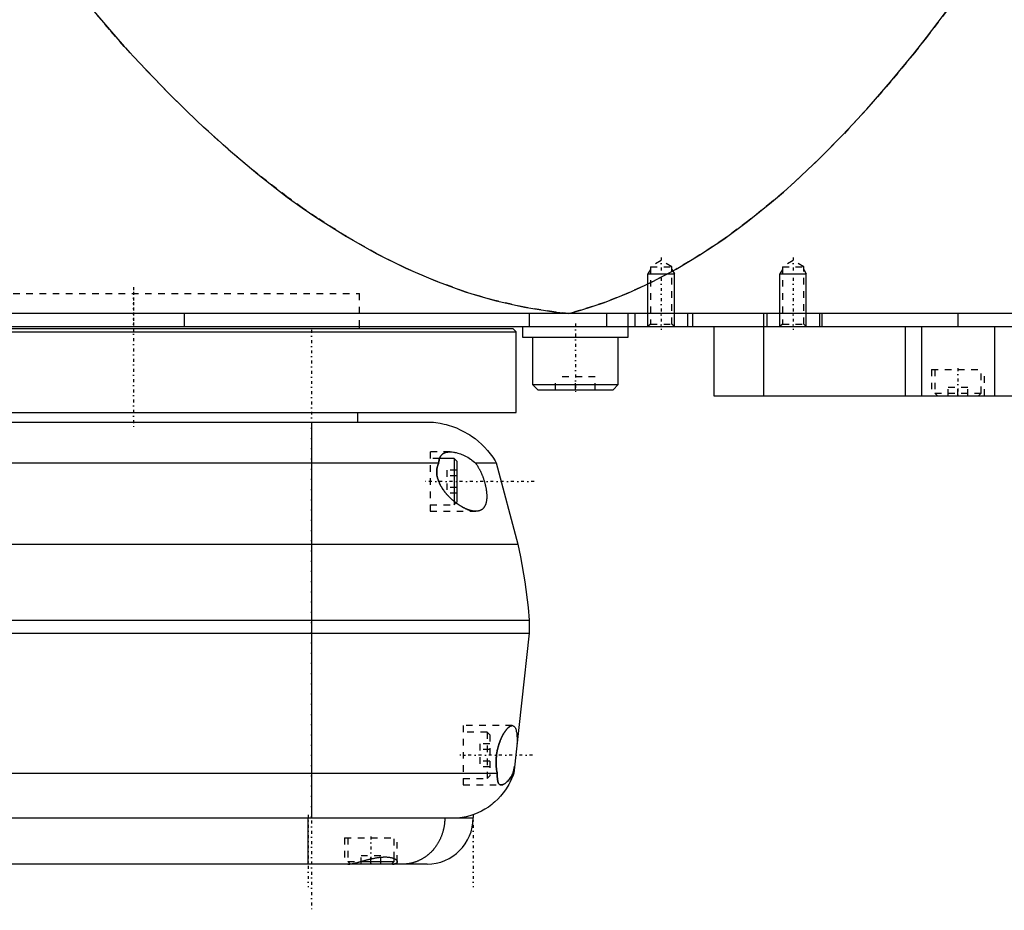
# Model space of a CAD drawing. Extents: x -168 to 602, y -1 to 976.
# Tile 6 of 9: x 283 to 432, y 302 to 438. Entities that reach past the tile are written whole.
import ezdxf

# ---------------------------------------------------------------- set-up
doc = ezdxf.new("R2010")
doc.units = 0
doc.linetypes.add('CENTER', pattern=[1.5, 0.45, -0.5, 0.05, -0.5])
doc.linetypes.add('DASHED', pattern=[2, 1, -1])
for name, color, linetype in [('AM_0', 7, 'CONTINUOUS'), ('AM_10', 7, 'CONTINUOUS'), ('AM_3', 7, 'DASHED'), ('AM_7', 7, 'CENTER')]:
    doc.layers.add(name, color=color, linetype=linetype)

msp = doc.modelspace()

# ---------------------------------------------------------------- linework, layer by layer
at = {"layer": 'AM_0', "color": 7, "linetype": 'CONTINUOUS'}
for p, q in [((602, 393), (200.5, 393)), ((307.66, 393), (307.66, 391)), ((360.01, 393), (360.01, 391)), ((371.73, 393), (371.73, 391)), ((375, 389.4), (375, 393)), ((376, 393), (376, 391)), ((384, 393), (384, 391)), ((384.75, 393), (384.75, 391)), ((395.5, 393), (395.5, 391)), ((396, 393), (396, 391)), ((404, 393), (404, 391)), ((404.35, 393), (404.35, 391)), ((425, 393), (425, 391)), ((242, 390.2), (358, 390.2)), ((242.5, 390.7), (357.5, 390.7)), ((244, 391), (598, 391)), ((334.25, 390.7), (334.25, 391)), ((358, 390.2), (357.5, 390.7)), ((358, 378), (358, 390.2)), ((359, 391), (359, 389.4)), ((388, 391), (388, 380.5)), ((395.51, 391), (395.51, 380.5)), ((417, 391), (417, 380.5)), ((419.48, 391), (419.48, 380.5)), ((430.52, 391), (430.52, 380.5)), ((359, 389.4), (375, 389.4)), ((360.5, 389.4), (360.5, 382.2)), ((373.5, 382.2), (373.5, 389.4)), ((360.5, 382.2), (361.3, 381.4)), ((360.5, 382.2), (373.5, 382.2)), ((372.7, 381.4), (373.5, 382.2)), ((361.3, 381.4), (372.7, 381.4)), ((388, 380.5), (584.3, 380.5)), ((243.28, 378), (358, 378)), ((334, 376.5), (334, 378)), ((-55.5, 376.5), (345.5, 376.5)), ((327, 376.5), (327, 316.5)), ((-56.29, 370.35), (346.29, 370.35)), ((348.6, 371), (346.39, 371)), ((349, 370.6), (348.6, 371)), ((348.6, 371), (348.6, 364.52)), ((349, 370.6), (349, 364.4)), ((351.81, 370.35), (355, 370.35)), ((355, 370.35), (358.25, 358)), ((348.89, 364.29), (349, 364.4)), ((-68.25, 358), (358.25, 358)), ((-70, 346.5), (360, 346.5)), ((360, 346.5), (360, 344.5)), ((-70, 344.5), (360, 344.5)), ((360, 344.5), (357.65, 323.3)), ((-65.14, 323.3), (355.14, 323.3)), ((357.54, 323.3), (357.65, 323.3)), ((-59.5, 316.5), (351.5, 316.5)), ((326.5, 309.5), (326.5, 316.5)), ((344.5, 309.5), (238.5, 309.5)), ((332.87, 309.53), (332.9, 309.5)), ((334.48, 309.9), (339.5, 309.9)), ((339.1, 309.5), (339.5, 309.9)), ((339.5, 309.9), (339.5, 310.35))]:
    msp.add_line(p, q, dxfattribs=at)
for points in [[(285.14, 449.85, 0), (287.39, 446.93, 0), (291.88, 441.33, 0), (296.37, 436.03, 0), (298.61, 433.49, 0), (300.86, 431.03, 0), (305.35, 426.34, 0), (309.84, 421.96, 0), (314.33, 417.88, 0), (318.83, 414.11, 0), (323.32, 410.65, 0), (325.56, 409.03, 0), (327.81, 407.49, 0), (332.3, 404.64, 0), (336.8, 402.09, 0), (341.29, 399.85, 0), (345.78, 397.92, 0), (350.27, 396.29, 0), (352.52, 395.59, 0), (354.77, 394.97, 0), (359.26, 393.95, 0), (363.75, 393.24, 0), (366, 393, 0)], [(366, 393, 0), (367.81, 393.5, 0), (371.42, 394.67, 0), (375.04, 396.1, 0), (376.84, 396.91, 0), (378.65, 397.77, 0), (382.26, 399.69, 0), (385.88, 401.86, 0), (389.49, 404.28, 0), (393.11, 406.94, 0), (396.72, 409.85, 0), (398.53, 411.4, 0), (400.33, 413.01, 0), (403.95, 416.42, 0), (407.56, 420.07, 0), (411.17, 423.97, 0), (414.79, 428.12, 0), (418.4, 432.52, 0), (420.21, 434.81, 0), (422.01, 437.16, 0), (425.62, 442.05, 0), (429.24, 447.19, 0), (431.04, 449.85, 0)], [(345.5, 376.5, 0), (345.82, 376.46, 0), (346.47, 376.36, 0), (347.1, 376.23, 0), (347.42, 376.15, 0), (347.73, 376.06, 0), (348.35, 375.86, 0), (348.96, 375.63, 0), (349.55, 375.36, 0), (350.13, 375.07, 0), (350.7, 374.74, 0), (350.98, 374.57, 0), (351.25, 374.39, 0), (351.78, 374.01, 0), (352.29, 373.6, 0), (352.77, 373.16, 0), (353.24, 372.7, 0), (353.68, 372.21, 0), (353.88, 371.96, 0), (354.09, 371.71, 0), (354.47, 371.18, 0), (354.83, 370.63, 0), (355, 370.35, 0)], [(346.29, 370.35, 0), (346.29, 370.37, 0), (346.29, 370.4, 0), (346.29, 370.43, 0), (346.29, 370.44, 0), (346.29, 370.46, 0), (346.29, 370.49, 0), (346.3, 370.52, 0), (346.3, 370.55, 0), (346.3, 370.58, 0), (346.31, 370.61, 0), (346.31, 370.62, 0), (346.31, 370.64, 0), (346.32, 370.67, 0), (346.32, 370.7, 0), (346.32, 370.73, 0), (346.33, 370.75, 0), (346.34, 370.78, 0), (346.34, 370.8, 0), (346.34, 370.81, 0), (346.35, 370.84, 0), (346.35, 370.86, 0), (346.36, 370.88, 0), (346.36, 370.89, 0), (346.37, 370.92, 0), (346.38, 370.94, 0), (346.38, 370.96, 0), (346.38, 370.97, 0), (346.39, 370.99, 0), (346.4, 371.02, 0), (346.41, 371.04, 0), (346.42, 371.07, 0), (346.43, 371.09, 0), (346.43, 371.1, 0), (346.44, 371.12, 0), (346.45, 371.14, 0), (346.46, 371.16, 0), (346.5, 371.24, 0), (346.57, 371.37, 0), (346.66, 371.48, 0), (346.75, 371.58, 0), (346.8, 371.63, 0), (346.86, 371.67, 0), (346.97, 371.75, 0), (347.09, 371.81, 0), (347.22, 371.87, 0), (347.35, 371.91, 0), (347.49, 371.95, 0), (347.57, 371.96, 0), (347.64, 371.97, 0), (347.79, 371.99, 0), (347.95, 372, 0), (348.02, 372, 0)], [(348.02, 372, 0), (348.12, 372, 0), (348.32, 371.99, 0), (348.52, 371.96, 0), (348.63, 371.95, 0), (348.73, 371.93, 0), (348.94, 371.89, 0), (349.15, 371.83, 0), (349.37, 371.77, 0), (349.58, 371.69, 0), (349.8, 371.61, 0), (349.91, 371.56, 0), (350.02, 371.52, 0), (350.23, 371.41, 0), (350.45, 371.3, 0), (350.67, 371.18, 0), (350.88, 371.05, 0), (351.09, 370.91, 0), (351.2, 370.84, 0), (351.3, 370.76, 0), (351.51, 370.61, 0), (351.71, 370.44, 0), (351.81, 370.35, 0)], [(351.9, 363, 0), (351.87, 363, 0), (351.8, 363, 0), (351.73, 363.01, 0), (351.7, 363.01, 0), (351.67, 363.01, 0), (351.6, 363.02, 0), (351.53, 363.03, 0), (351.46, 363.04, 0), (351.4, 363.05, 0), (351.33, 363.06, 0), (351.29, 363.07, 0), (351.26, 363.08, 0), (351.19, 363.1, 0), (351.12, 363.12, 0), (351.05, 363.14, 0), (350.98, 363.16, 0), (350.9, 363.18, 0), (350.87, 363.19, 0), (350.83, 363.21, 0), (350.75, 363.23, 0), (350.68, 363.26, 0), (350.64, 363.28, 0), (350.6, 363.29, 0), (350.53, 363.32, 0), (350.45, 363.36, 0), (350.41, 363.37, 0), (350.37, 363.39, 0), (350.3, 363.43, 0), (350.22, 363.46, 0), (350.14, 363.5, 0), (350.06, 363.54, 0), (349.98, 363.58, 0), (349.94, 363.61, 0), (349.9, 363.63, 0), (349.82, 363.67, 0), (349.74, 363.72, 0), (349.66, 363.77, 0), (349.58, 363.81, 0), (349.5, 363.86, 0), (349.46, 363.89, 0), (349.42, 363.92, 0), (349.34, 363.97, 0), (349.26, 364.02, 0), (349.18, 364.08, 0), (349.1, 364.13, 0), (349.02, 364.19, 0), (348.98, 364.22, 0), (348.94, 364.25, 0), (348.87, 364.31, 0), (348.79, 364.37, 0), (348.71, 364.43, 0), (348.63, 364.49, 0), (348.56, 364.55, 0), (348.52, 364.58, 0), (348.48, 364.62, 0), (348.41, 364.68, 0), (348.33, 364.75, 0), (348.26, 364.81, 0), (348.18, 364.88, 0), (348.11, 364.95, 0), (348.08, 364.98, 0), (348.04, 365.01, 0), (347.97, 365.08, 0), (347.89, 365.16, 0), (347.86, 365.19, 0), (347.82, 365.23, 0), (347.75, 365.31, 0), (347.68, 365.38, 0), (347.64, 365.42, 0), (347.6, 365.46, 0), (347.53, 365.54, 0), (347.46, 365.62, 0), (347.39, 365.7, 0), (347.32, 365.79, 0), (347.25, 365.87, 0), (347.22, 365.92, 0), (347.18, 365.96, 0), (347.12, 366.05, 0), (347.05, 366.14, 0), (346.98, 366.23, 0), (346.92, 366.32, 0), (346.86, 366.41, 0), (346.83, 366.46, 0), (346.8, 366.5, 0), (346.74, 366.6, 0), (346.68, 366.69, 0), (346.62, 366.79, 0), (346.57, 366.89, 0), (346.51, 366.99, 0), (346.49, 367.04, 0), (346.46, 367.09, 0), (346.41, 367.19, 0), (346.37, 367.29, 0), (346.32, 367.39, 0), (346.28, 367.49, 0), (346.24, 367.59, 0), (346.22, 367.65, 0), (346.2, 367.7, 0), (346.17, 367.8, 0), (346.13, 367.91, 0), (346.11, 368.01, 0), (346.08, 368.11, 0), (346.05, 368.22, 0), (346.04, 368.27, 0), (346.03, 368.33, 0), (346.01, 368.43, 0), (346, 368.54, 0), (345.99, 368.59, 0), (345.99, 368.64, 0), (345.98, 368.75, 0), (345.97, 368.85, 0), (345.97, 368.91, 0), (345.97, 368.96, 0), (345.97, 369.06, 0), (345.98, 369.17, 0), (345.98, 369.27, 0), (345.99, 369.37, 0), (346.01, 369.47, 0), (346.02, 369.52, 0), (346.03, 369.57, 0), (346.05, 369.67, 0), (346.07, 369.77, 0), (346.1, 369.86, 0), (346.12, 369.96, 0), (346.16, 370.05, 0), (346.17, 370.09, 0), (346.19, 370.14, 0), (346.23, 370.22, 0), (346.27, 370.31, 0), (346.29, 370.35, 0)], [(351.81, 370.35, 0), (351.84, 370.32, 0), (351.89, 370.25, 0), (351.94, 370.18, 0), (351.96, 370.15, 0), (351.99, 370.11, 0), (352.03, 370.05, 0), (352.08, 369.97, 0), (352.13, 369.9, 0), (352.18, 369.83, 0), (352.22, 369.75, 0), (352.25, 369.71, 0), (352.27, 369.67, 0), (352.32, 369.59, 0), (352.36, 369.51, 0), (352.41, 369.43, 0), (352.45, 369.35, 0), (352.5, 369.26, 0), (352.52, 369.22, 0), (352.54, 369.18, 0), (352.59, 369.09, 0), (352.63, 369, 0), (352.65, 368.96, 0), (352.67, 368.91, 0), (352.71, 368.82, 0), (352.75, 368.73, 0), (352.77, 368.69, 0), (352.79, 368.64, 0), (352.83, 368.55, 0), (352.87, 368.46, 0), (352.91, 368.36, 0), (352.94, 368.27, 0), (352.98, 368.17, 0), (353, 368.12, 0), (353.01, 368.08, 0), (353.05, 367.98, 0), (353.08, 367.88, 0), (353.11, 367.79, 0), (353.14, 367.69, 0), (353.17, 367.6, 0), (353.19, 367.55, 0), (353.2, 367.5, 0), (353.23, 367.4, 0), (353.26, 367.31, 0), (353.28, 367.21, 0), (353.31, 367.12, 0), (353.33, 367.02, 0), (353.34, 366.98, 0), (353.35, 366.93, 0), (353.37, 366.84, 0), (353.39, 366.74, 0), (353.41, 366.65, 0), (353.43, 366.55, 0), (353.45, 366.46, 0), (353.46, 366.41, 0), (353.46, 366.36, 0), (353.48, 366.27, 0), (353.49, 366.17, 0), (353.51, 366.08, 0), (353.52, 365.98, 0), (353.53, 365.89, 0), (353.53, 365.84, 0), (353.54, 365.79, 0), (353.54, 365.7, 0), (353.55, 365.61, 0), (353.55, 365.56, 0), (353.56, 365.52, 0), (353.56, 365.43, 0), (353.56, 365.34, 0), (353.56, 365.29, 0), (353.56, 365.25, 0), (353.56, 365.16, 0), (353.56, 365.08, 0), (353.55, 364.99, 0), (353.55, 364.91, 0), (353.54, 364.83, 0), (353.54, 364.79, 0), (353.54, 364.75, 0), (353.53, 364.67, 0), (353.52, 364.59, 0), (353.5, 364.51, 0), (353.49, 364.44, 0), (353.47, 364.37, 0), (353.47, 364.33, 0), (353.46, 364.3, 0), (353.44, 364.23, 0), (353.42, 364.17, 0), (353.4, 364.1, 0), (353.38, 364.04, 0), (353.36, 363.98, 0), (353.34, 363.95, 0), (353.33, 363.92, 0), (353.31, 363.87, 0), (353.28, 363.81, 0), (353.25, 363.76, 0), (353.22, 363.71, 0), (353.19, 363.66, 0), (353.18, 363.63, 0), (353.16, 363.61, 0), (353.13, 363.56, 0), (353.09, 363.52, 0), (353.05, 363.48, 0), (353.02, 363.44, 0), (352.98, 363.4, 0), (352.96, 363.38, 0), (352.94, 363.36, 0), (352.9, 363.32, 0), (352.86, 363.29, 0), (352.83, 363.28, 0), (352.81, 363.26, 0), (352.77, 363.23, 0), (352.72, 363.2, 0), (352.7, 363.19, 0), (352.68, 363.18, 0), (352.63, 363.15, 0), (352.58, 363.13, 0), (352.53, 363.11, 0), (352.48, 363.09, 0), (352.43, 363.07, 0), (352.4, 363.07, 0), (352.37, 363.06, 0), (352.32, 363.05, 0), (352.27, 363.03, 0), (352.21, 363.02, 0), (352.16, 363.02, 0), (352.1, 363.01, 0), (352.07, 363.01, 0), (352.04, 363, 0), (351.99, 363, 0), (351.93, 363, 0), (351.9, 363, 0)], [(358.25, 358, 0), (358.67, 356.1, 0), (359.35, 352.28, 0), (359.83, 348.43, 0), (360, 346.5, 0)], [(355.14, 323.3, 0), (355.14, 323.34, 0), (355.12, 323.42, 0), (355.1, 323.49, 0), (355.09, 323.53, 0), (355.09, 323.57, 0), (355.07, 323.66, 0), (355.06, 323.74, 0), (355.05, 323.82, 0), (355.03, 323.91, 0), (355.02, 323.99, 0), (355.02, 324.04, 0), (355.01, 324.08, 0), (355, 324.17, 0), (355, 324.26, 0), (354.99, 324.35, 0), (354.98, 324.44, 0), (354.98, 324.53, 0), (354.98, 324.58, 0), (354.97, 324.62, 0), (354.97, 324.72, 0), (354.97, 324.81, 0), (354.97, 324.86, 0), (354.97, 324.9, 0), (354.97, 325, 0), (354.97, 325.09, 0), (354.97, 325.14, 0), (354.97, 325.18, 0), (354.98, 325.28, 0), (354.98, 325.37, 0), (354.99, 325.47, 0), (354.99, 325.56, 0), (355, 325.65, 0), (355, 325.7, 0), (355.01, 325.74, 0), (355.02, 325.84, 0), (355.03, 325.93, 0), (355.04, 326.02, 0), (355.05, 326.11, 0), (355.06, 326.21, 0), (355.07, 326.25, 0), (355.08, 326.3, 0), (355.09, 326.39, 0), (355.11, 326.49, 0), (355.13, 326.58, 0), (355.15, 326.67, 0), (355.16, 326.77, 0), (355.17, 326.81, 0), (355.18, 326.86, 0), (355.21, 326.95, 0), (355.23, 327.04, 0), (355.25, 327.14, 0), (355.27, 327.23, 0), (355.3, 327.32, 0), (355.31, 327.36, 0), (355.32, 327.41, 0), (355.35, 327.5, 0), (355.38, 327.59, 0), (355.4, 327.67, 0), (355.43, 327.76, 0), (355.46, 327.84, 0), (355.48, 327.89, 0), (355.49, 327.93, 0), (355.52, 328.01, 0), (355.55, 328.1, 0), (355.57, 328.14, 0), (355.58, 328.18, 0), (355.61, 328.26, 0), (355.65, 328.34, 0), (355.66, 328.37, 0), (355.68, 328.41, 0), (355.71, 328.49, 0), (355.74, 328.56, 0), (355.78, 328.64, 0), (355.81, 328.71, 0), (355.84, 328.78, 0), (355.86, 328.81, 0), (355.88, 328.85, 0), (355.91, 328.92, 0), (355.94, 328.98, 0), (355.98, 329.05, 0), (356.01, 329.11, 0), (356.05, 329.17, 0), (356.06, 329.2, 0), (356.08, 329.23, 0), (356.12, 329.29, 0), (356.15, 329.35, 0), (356.19, 329.41, 0), (356.23, 329.47, 0), (356.26, 329.52, 0), (356.28, 329.55, 0), (356.3, 329.58, 0), (356.34, 329.63, 0), (356.37, 329.68, 0), (356.41, 329.73, 0), (356.45, 329.78, 0), (356.48, 329.83, 0), (356.5, 329.86, 0), (356.52, 329.88, 0), (356.56, 329.92, 0), (356.6, 329.97, 0), (356.63, 330.01, 0), (356.67, 330.05, 0), (356.71, 330.09, 0), (356.73, 330.11, 0), (356.75, 330.13, 0), (356.78, 330.16, 0), (356.82, 330.2, 0), (356.84, 330.21, 0), (356.85, 330.23, 0), (356.89, 330.26, 0), (356.93, 330.29, 0), (356.94, 330.3, 0), (356.96, 330.31, 0), (357, 330.34, 0), (357.03, 330.36, 0), (357.07, 330.38, 0), (357.1, 330.4, 0), (357.13, 330.42, 0), (357.15, 330.43, 0), (357.17, 330.44, 0), (357.2, 330.45, 0), (357.23, 330.46, 0), (357.26, 330.47, 0), (357.29, 330.48, 0), (357.32, 330.49, 0), (357.34, 330.49, 0), (357.35, 330.49, 0), (357.38, 330.5, 0), (357.41, 330.5, 0), (357.42, 330.5, 0)], [(357.42, 330.5, 0), (357.47, 330.5, 0), (357.55, 330.48, 0), (357.63, 330.44, 0), (357.67, 330.42, 0), (357.71, 330.39, 0), (357.78, 330.32, 0), (357.85, 330.22, 0), (357.91, 330.11, 0), (357.96, 329.98, 0), (358, 329.84, 0), (358.02, 329.76, 0), (358.04, 329.68, 0), (358.08, 329.5, 0), (358.1, 329.31, 0), (358.12, 329.11, 0), (358.14, 328.89, 0), (358.15, 328.66, 0), (358.15, 328.54, 0), (358.15, 328.41, 0), (358.15, 328.15, 0), (358.15, 327.89, 0), (358.14, 327.75, 0)], [(357.76, 324.34, 0), (357.76, 324.3, 0), (357.75, 324.24, 0), (357.74, 324.18, 0), (357.73, 324.15, 0), (357.72, 324.12, 0), (357.71, 324.06, 0), (357.7, 324, 0), (357.69, 323.94, 0), (357.67, 323.88, 0), (357.66, 323.82, 0), (357.66, 323.79, 0), (357.65, 323.77, 0), (357.64, 323.71, 0), (357.62, 323.65, 0), (357.61, 323.6, 0), (357.6, 323.54, 0), (357.58, 323.49, 0), (357.58, 323.46, 0), (357.57, 323.43, 0), (357.56, 323.38, 0), (357.54, 323.33, 0), (357.54, 323.3, 0)], [(357.65, 323.3, 0), (357.55, 323, 0), (357.32, 322.43, 0), (357.05, 321.86, 0), (356.91, 321.59, 0), (356.75, 321.32, 0), (356.42, 320.79, 0), (356.06, 320.29, 0), (355.66, 319.81, 0), (355.23, 319.35, 0), (354.78, 318.93, 0), (354.55, 318.73, 0), (354.31, 318.53, 0), (353.8, 318.16, 0), (353.28, 317.83, 0), (352.74, 317.52, 0), (352.18, 317.26, 0), (351.6, 317.02, 0), (351.31, 316.92, 0), (351.01, 316.83, 0), (350.42, 316.67, 0), (349.81, 316.55, 0), (349.5, 316.5, 0)], [(355.75, 321.5, 0), (355.71, 321.5, 0), (355.64, 321.51, 0), (355.57, 321.54, 0), (355.54, 321.55, 0), (355.51, 321.57, 0), (355.45, 321.62, 0), (355.4, 321.67, 0), (355.36, 321.74, 0), (355.31, 321.82, 0), (355.28, 321.91, 0), (355.26, 321.96, 0), (355.25, 322.02, 0), (355.22, 322.13, 0), (355.2, 322.25, 0), (355.18, 322.39, 0), (355.17, 322.54, 0), (355.16, 322.69, 0), (355.15, 322.77, 0), (355.15, 322.85, 0), (355.15, 323.03, 0), (355.14, 323.21, 0), (355.14, 323.3, 0)], [(357.54, 323.3, 0), (357.49, 323.21, 0), (357.4, 323.03, 0), (357.3, 322.86, 0), (357.25, 322.78, 0), (357.2, 322.7, 0), (357.09, 322.54, 0), (356.99, 322.4, 0), (356.88, 322.27, 0), (356.78, 322.15, 0), (356.67, 322.03, 0), (356.62, 321.98, 0), (356.57, 321.93, 0), (356.46, 321.84, 0), (356.36, 321.75, 0), (356.26, 321.68, 0), (356.16, 321.62, 0), (356.06, 321.58, 0), (356.01, 321.56, 0), (355.97, 321.54, 0), (355.88, 321.51, 0), (355.79, 321.5, 0), (355.75, 321.5, 0)], [(347.19, 316.5, 0), (347.19, 316.45, 0), (347.19, 316.35, 0), (347.19, 316.24, 0), (347.19, 316.19, 0), (347.19, 316.14, 0), (347.18, 316.04, 0), (347.17, 315.94, 0), (347.17, 315.83, 0), (347.16, 315.73, 0), (347.15, 315.63, 0), (347.14, 315.58, 0), (347.13, 315.53, 0), (347.12, 315.43, 0), (347.1, 315.33, 0), (347.09, 315.23, 0), (347.07, 315.13, 0), (347.05, 315.03, 0), (347.04, 314.98, 0), (347.03, 314.93, 0), (347.01, 314.83, 0), (346.99, 314.73, 0), (346.97, 314.68, 0), (346.96, 314.63, 0), (346.94, 314.53, 0), (346.91, 314.43, 0), (346.9, 314.38, 0), (346.88, 314.33, 0), (346.85, 314.24, 0), (346.82, 314.14, 0), (346.79, 314.04, 0), (346.76, 313.95, 0), (346.72, 313.85, 0), (346.7, 313.81, 0), (346.68, 313.76, 0), (346.65, 313.66, 0), (346.61, 313.57, 0), (346.57, 313.48, 0), (346.53, 313.39, 0), (346.49, 313.29, 0), (346.46, 313.25, 0), (346.44, 313.2, 0), (346.4, 313.11, 0), (346.35, 313.03, 0), (346.31, 312.94, 0), (346.26, 312.85, 0), (346.21, 312.76, 0), (346.18, 312.72, 0), (346.16, 312.68, 0), (346.11, 312.59, 0), (346.05, 312.51, 0), (346, 312.42, 0), (345.95, 312.34, 0), (345.89, 312.26, 0), (345.86, 312.22, 0), (345.83, 312.18, 0), (345.78, 312.1, 0), (345.72, 312.02, 0), (345.66, 311.94, 0), (345.6, 311.87, 0), (345.53, 311.79, 0), (345.5, 311.75, 0), (345.47, 311.72, 0), (345.41, 311.64, 0), (345.34, 311.57, 0), (345.31, 311.53, 0), (345.27, 311.5, 0), (345.21, 311.43, 0), (345.14, 311.36, 0), (345.11, 311.32, 0), (345.07, 311.29, 0), (345, 311.22, 0), (344.93, 311.15, 0), (344.86, 311.09, 0), (344.79, 311.02, 0), (344.71, 310.96, 0), (344.68, 310.93, 0), (344.64, 310.9, 0), (344.57, 310.84, 0), (344.49, 310.78, 0), (344.42, 310.72, 0), (344.34, 310.67, 0), (344.26, 310.61, 0), (344.22, 310.58, 0), (344.18, 310.56, 0), (344.1, 310.5, 0), (344.02, 310.45, 0), (343.94, 310.4, 0), (343.86, 310.35, 0), (343.78, 310.3, 0), (343.74, 310.28, 0), (343.7, 310.26, 0), (343.62, 310.21, 0), (343.53, 310.17, 0), (343.45, 310.13, 0), (343.37, 310.08, 0), (343.28, 310.04, 0), (343.24, 310.03, 0), (343.19, 310.01, 0), (343.11, 309.97, 0), (343.02, 309.93, 0), (342.94, 309.9, 0), (342.85, 309.87, 0), (342.76, 309.83, 0), (342.72, 309.82, 0), (342.67, 309.8, 0), (342.59, 309.78, 0), (342.5, 309.75, 0), (342.45, 309.73, 0), (342.41, 309.72, 0), (342.32, 309.7, 0), (342.23, 309.67, 0), (342.18, 309.66, 0), (342.14, 309.65, 0), (342.05, 309.63, 0), (341.96, 309.61, 0), (341.87, 309.6, 0), (341.78, 309.58, 0), (341.69, 309.57, 0), (341.64, 309.56, 0), (341.6, 309.55, 0), (341.51, 309.54, 0), (341.41, 309.53, 0), (341.32, 309.52, 0), (341.23, 309.51, 0), (341.14, 309.51, 0), (341.09, 309.51, 0), (341.05, 309.5, 0), (340.96, 309.5, 0), (340.86, 309.5, 0), (340.82, 309.5, 0)], [(332.52, 309.5, 0), (332.54, 309.5, 0), (332.59, 309.5, 0), (332.64, 309.5, 0), (332.67, 309.51, 0), (332.7, 309.51, 0), (332.76, 309.51, 0), (332.81, 309.52, 0), (332.88, 309.53, 0), (332.94, 309.54, 0), (333, 309.55, 0), (333.03, 309.55, 0), (333.07, 309.56, 0), (333.14, 309.57, 0), (333.21, 309.58, 0), (333.28, 309.6, 0), (333.35, 309.61, 0), (333.42, 309.63, 0), (333.46, 309.64, 0), (333.5, 309.65, 0), (333.57, 309.66, 0), (333.65, 309.68, 0), (333.69, 309.69, 0), (333.73, 309.7, 0), (333.81, 309.72, 0), (333.89, 309.74, 0), (333.93, 309.75, 0), (333.98, 309.76, 0), (334.06, 309.79, 0), (334.15, 309.81, 0), (334.23, 309.83, 0), (334.32, 309.86, 0), (334.41, 309.88, 0), (334.45, 309.89, 0), (334.5, 309.9, 0), (334.58, 309.93, 0), (334.68, 309.95, 0), (334.77, 309.98, 0), (334.86, 310, 0), (334.95, 310.03, 0), (335, 310.04, 0), (335.04, 310.05, 0), (335.14, 310.08, 0), (335.23, 310.1, 0), (335.33, 310.13, 0), (335.42, 310.15, 0), (335.52, 310.18, 0), (335.56, 310.19, 0), (335.61, 310.2, 0), (335.71, 310.23, 0), (335.8, 310.25, 0), (335.9, 310.27, 0), (336, 310.3, 0), (336.09, 310.32, 0), (336.14, 310.33, 0), (336.19, 310.34, 0), (336.29, 310.36, 0), (336.38, 310.38, 0), (336.48, 310.4, 0), (336.58, 310.42, 0), (336.67, 310.44, 0), (336.72, 310.45, 0), (336.77, 310.46, 0), (336.86, 310.47, 0), (336.96, 310.49, 0), (337.01, 310.5, 0), (337.05, 310.5, 0), (337.15, 310.52, 0), (337.24, 310.53, 0), (337.29, 310.54, 0), (337.34, 310.54, 0), (337.43, 310.55, 0), (337.52, 310.56, 0), (337.61, 310.57, 0), (337.7, 310.58, 0), (337.79, 310.58, 0), (337.83, 310.58, 0), (337.88, 310.59, 0), (337.96, 310.59, 0), (338.05, 310.59, 0), (338.13, 310.59, 0), (338.21, 310.59, 0), (338.3, 310.59, 0), (338.34, 310.59, 0), (338.38, 310.59, 0), (338.45, 310.58, 0), (338.53, 310.58, 0), (338.61, 310.57, 0), (338.68, 310.56, 0), (338.75, 310.55, 0), (338.79, 310.55, 0), (338.83, 310.54, 0), (338.89, 310.53, 0), (338.96, 310.52, 0), (339.03, 310.51, 0), (339.09, 310.49, 0), (339.15, 310.48, 0), (339.18, 310.47, 0), (339.21, 310.46, 0), (339.27, 310.44, 0), (339.32, 310.42, 0), (339.37, 310.41, 0), (339.43, 310.39, 0), (339.47, 310.37, 0), (339.5, 310.35, 0), (339.52, 310.34, 0), (339.57, 310.32, 0), (339.61, 310.3, 0), (339.63, 310.29, 0), (339.65, 310.28, 0), (339.69, 310.25, 0), (339.72, 310.23, 0), (339.74, 310.22, 0), (339.76, 310.21, 0), (339.79, 310.18, 0), (339.82, 310.16, 0), (339.85, 310.13, 0), (339.87, 310.11, 0), (339.9, 310.08, 0), (339.91, 310.07, 0), (339.92, 310.06, 0), (339.93, 310.03, 0), (339.95, 310.01, 0), (339.96, 309.98, 0), (339.98, 309.96, 0), (339.99, 309.93, 0), (339.99, 309.92, 0), (339.99, 309.91, 0), (340, 309.88, 0), (340, 309.86, 0), (340, 309.85, 0)], [(340, 309.85, 0), (340, 309.83, 0), (339.99, 309.8, 0), (339.99, 309.77, 0), (339.98, 309.75, 0), (339.97, 309.74, 0), (339.95, 309.71, 0), (339.93, 309.68, 0), (339.9, 309.66, 0), (339.87, 309.63, 0), (339.83, 309.61, 0), (339.81, 309.6, 0), (339.79, 309.59, 0), (339.75, 309.57, 0), (339.7, 309.55, 0), (339.64, 309.54, 0), (339.58, 309.53, 0), (339.52, 309.52, 0), (339.49, 309.51, 0), (339.45, 309.51, 0), (339.38, 309.5, 0), (339.31, 309.5, 0), (339.27, 309.5, 0)]]:
    msp.add_polyline3d(points, dxfattribs=at)
msp.add_arc((344.5, 316.5), 7, 270, 0, dxfattribs=at)
at = {"layer": 'AM_10', "color": 7, "linetype": 'CONTINUOUS'}
for p, q in [((378.38, 399.66), (378, 399)), ((378, 391), (378, 399)), ((378, 399), (382, 399)), ((381.62, 399.66), (382, 399)), ((382, 391), (382, 399)), ((398.38, 399.66), (398, 399)), ((398, 391), (398, 399)), ((398, 399), (402, 399)), ((401.62, 399.66), (402, 399)), ((402, 391), (402, 399))]:
    msp.add_line(p, q, dxfattribs=at)
at = {"layer": 'AM_3', "color": 6, "linetype": 'DASHED'}
for p, q in [((380, 401), (378.38, 400.06)), ((378.38, 400.06), (378.38, 391.38)), ((378.38, 400.06), (381.62, 400.06)), ((381.62, 400.06), (380, 401)), ((381.62, 391.38), (381.62, 400.06)), ((400, 401), (398.38, 400.06)), ((398.38, 400.06), (398.38, 391.38)), ((398.38, 400.06), (401.62, 400.06)), ((401.62, 400.06), (400, 401)), ((401.62, 391.38), (401.62, 400.06)), ((265.75, 396), (334.25, 396)), ((334.25, 391), (334.25, 396)), ((378.38, 391.38), (378, 391)), ((378.38, 391.38), (381.62, 391.38)), ((382, 391), (381.62, 391.38)), ((398.38, 391.38), (398, 391)), ((398.38, 391.38), (401.62, 391.38)), ((402, 391), (401.62, 391.38)), ((421, 384.5), (421, 380.5)), ((421, 384.5), (429, 384.5)), ((421.5, 384.5), (421.5, 380.9)), ((428.5, 380.9), (428.5, 384.5)), ((429, 380.5), (429, 384.5)), ((364, 381.4), (364, 383.4)), ((370, 383.4), (364, 383.4)), ((367, 381.4), (367, 383.4)), ((370, 381.4), (370, 383.4)), ((421.5, 380.9), (421.9, 380.5)), ((421.5, 380.9), (428.5, 380.9)), ((423.5, 380.5), (423.5, 381.75)), ((426.5, 381.75), (423.5, 381.75)), ((425, 380.5), (425, 381.75)), ((426.5, 380.5), (426.5, 381.75)), ((428.1, 380.5), (428.5, 380.9)), ((348.02, 372), (345, 372)), ((345, 372), (345, 363)), ((348.02, 372), (348.01, 372)), ((346.39, 371), (345, 371)), ((347.5, 369.23), (347.5, 365.77)), ((349, 369.23), (347.5, 369.23)), ((349, 368.37), (347.5, 368.37)), ((349, 366.63), (347.5, 366.63)), ((349, 365.77), (347.5, 365.77)), ((348.6, 364.52), (348.6, 364)), ((348.6, 364), (348.89, 364.29)), ((345, 364), (348.6, 364)), ((345, 363), (351.9, 363)), ((357.42, 330.5), (350, 330.5)), ((350, 330.5), (350, 321.5)), ((353.6, 329.5), (350, 329.5)), ((354, 329.1), (353.6, 329.5)), ((353.6, 329.5), (353.6, 322.5)), ((354, 329.1), (354, 322.9)), ((352.5, 327.73), (352.5, 324.27)), ((354, 327.73), (352.5, 327.73)), ((354, 326.87), (352.5, 326.87)), ((354, 325.13), (352.5, 325.13)), ((354, 324.27), (352.5, 324.27)), ((350, 322.5), (353.6, 322.5)), ((353.6, 322.5), (354, 322.9)), ((350, 321.5), (355.75, 321.5)), ((332, 313.5), (332, 309.5)), ((332, 313.5), (340, 313.5)), ((332.5, 313.5), (332.5, 309.9)), ((339.5, 310.35), (339.5, 313.5)), ((340, 309.85), (340, 313.5)), ((334.5, 309.5), (334.5, 310.75)), ((337.5, 310.75), (334.5, 310.75)), ((336, 309.5), (336, 310.75)), ((337.5, 309.5), (337.5, 310.75)), ((332.5, 309.9), (332.87, 309.53)), ((332.5, 309.9), (334.48, 309.9)), ((339.1, 309.5), (332.9, 309.5))]:
    msp.add_line(p, q, dxfattribs=at)
for points in [[(366, 393, 0), (363.75, 393.24, 0), (359.26, 393.95, 0), (354.77, 394.97, 0), (352.52, 395.59, 0), (350.27, 396.29, 0), (345.78, 397.92, 0), (341.29, 399.85, 0), (336.8, 402.09, 0), (332.3, 404.64, 0), (327.81, 407.49, 0), (325.56, 409.03, 0), (323.32, 410.65, 0), (318.83, 414.11, 0), (314.33, 417.88, 0), (309.84, 421.96, 0), (305.35, 426.34, 0), (300.86, 431.03, 0), (298.61, 433.49, 0), (296.37, 436.03, 0), (291.88, 441.33, 0), (287.39, 446.93, 0), (285.14, 449.85, 0)], [(431.04, 449.85, 0), (429.24, 447.19, 0), (425.62, 442.05, 0), (422.01, 437.16, 0), (420.21, 434.81, 0), (418.4, 432.52, 0), (414.79, 428.12, 0), (411.17, 423.97, 0), (407.56, 420.07, 0), (403.95, 416.42, 0), (400.33, 413.01, 0), (398.53, 411.4, 0), (396.72, 409.85, 0), (393.11, 406.94, 0), (389.49, 404.28, 0), (385.88, 401.86, 0), (382.26, 399.69, 0), (378.65, 397.77, 0), (376.84, 396.91, 0), (375.04, 396.1, 0), (371.42, 394.67, 0), (367.81, 393.5, 0), (366, 393, 0)], [(346.91, 371.71, 0), (346.89, 371.69, 0), (346.85, 371.67, 0), (346.82, 371.64, 0), (346.8, 371.62, 0), (346.78, 371.61, 0), (346.75, 371.57, 0), (346.71, 371.54, 0), (346.68, 371.51, 0), (346.65, 371.47, 0), (346.62, 371.43, 0), (346.6, 371.41, 0), (346.59, 371.39, 0), (346.56, 371.35, 0), (346.53, 371.31, 0), (346.51, 371.27, 0), (346.49, 371.22, 0), (346.46, 371.17, 0), (346.45, 371.15, 0), (346.44, 371.13, 0), (346.42, 371.08, 0), (346.4, 371.03, 0), (346.39, 371, 0)], [(348.01, 372, 0), (347.97, 372, 0), (347.91, 372, 0), (347.84, 371.99, 0), (347.8, 371.99, 0), (347.77, 371.99, 0), (347.7, 371.98, 0), (347.64, 371.97, 0), (347.57, 371.96, 0), (347.51, 371.95, 0), (347.45, 371.94, 0), (347.42, 371.93, 0), (347.39, 371.92, 0), (347.32, 371.9, 0), (347.27, 371.88, 0), (347.21, 371.86, 0), (347.15, 371.84, 0), (347.09, 371.81, 0), (347.07, 371.8, 0), (347.04, 371.79, 0), (346.99, 371.76, 0), (346.94, 371.72, 0), (346.91, 371.71, 0)], [(346.29, 370.35, 0), (346.27, 370.31, 0), (346.23, 370.22, 0), (346.19, 370.14, 0), (346.17, 370.09, 0), (346.16, 370.05, 0), (346.12, 369.96, 0), (346.1, 369.86, 0), (346.07, 369.77, 0), (346.05, 369.67, 0), (346.03, 369.57, 0), (346.02, 369.52, 0), (346.01, 369.47, 0), (345.99, 369.37, 0), (345.98, 369.27, 0), (345.98, 369.17, 0), (345.97, 369.06, 0), (345.97, 368.96, 0), (345.97, 368.91, 0), (345.97, 368.85, 0), (345.98, 368.75, 0), (345.99, 368.64, 0), (345.99, 368.59, 0), (346, 368.54, 0), (346.01, 368.43, 0), (346.03, 368.33, 0), (346.04, 368.27, 0), (346.05, 368.22, 0), (346.08, 368.11, 0), (346.11, 368.01, 0), (346.13, 367.91, 0), (346.17, 367.8, 0), (346.2, 367.7, 0), (346.22, 367.65, 0), (346.24, 367.59, 0), (346.28, 367.49, 0), (346.32, 367.39, 0), (346.37, 367.29, 0), (346.41, 367.19, 0), (346.46, 367.09, 0), (346.49, 367.04, 0), (346.51, 366.99, 0), (346.57, 366.89, 0), (346.62, 366.79, 0), (346.68, 366.69, 0), (346.74, 366.6, 0), (346.8, 366.5, 0), (346.83, 366.46, 0), (346.86, 366.41, 0), (346.92, 366.32, 0), (346.98, 366.23, 0), (347.05, 366.14, 0), (347.12, 366.05, 0), (347.18, 365.96, 0), (347.22, 365.92, 0), (347.25, 365.87, 0), (347.32, 365.79, 0), (347.39, 365.7, 0), (347.46, 365.62, 0), (347.53, 365.54, 0), (347.6, 365.46, 0), (347.64, 365.42, 0), (347.68, 365.38, 0), (347.75, 365.31, 0), (347.82, 365.23, 0), (347.86, 365.19, 0), (347.89, 365.16, 0), (347.97, 365.08, 0), (348.04, 365.01, 0), (348.08, 364.98, 0), (348.11, 364.95, 0), (348.18, 364.88, 0), (348.26, 364.81, 0), (348.33, 364.75, 0), (348.41, 364.68, 0), (348.48, 364.62, 0), (348.52, 364.58, 0), (348.56, 364.55, 0), (348.63, 364.49, 0), (348.71, 364.43, 0), (348.79, 364.37, 0), (348.87, 364.31, 0), (348.94, 364.25, 0), (348.98, 364.22, 0), (349.02, 364.19, 0), (349.1, 364.13, 0), (349.18, 364.08, 0), (349.26, 364.02, 0), (349.34, 363.97, 0), (349.42, 363.92, 0), (349.46, 363.89, 0), (349.5, 363.86, 0), (349.58, 363.81, 0), (349.66, 363.77, 0), (349.74, 363.72, 0), (349.82, 363.67, 0), (349.9, 363.63, 0), (349.94, 363.61, 0), (349.98, 363.58, 0), (350.06, 363.54, 0), (350.14, 363.5, 0), (350.22, 363.46, 0), (350.3, 363.43, 0), (350.37, 363.39, 0), (350.41, 363.37, 0), (350.45, 363.36, 0), (350.53, 363.32, 0), (350.6, 363.29, 0), (350.64, 363.28, 0), (350.68, 363.26, 0), (350.75, 363.23, 0), (350.83, 363.21, 0), (350.87, 363.19, 0), (350.9, 363.18, 0), (350.98, 363.16, 0), (351.05, 363.14, 0), (351.12, 363.12, 0), (351.19, 363.1, 0), (351.26, 363.08, 0), (351.29, 363.07, 0), (351.33, 363.06, 0), (351.4, 363.05, 0), (351.46, 363.04, 0), (351.53, 363.03, 0), (351.6, 363.02, 0), (351.67, 363.01, 0), (351.7, 363.01, 0), (351.73, 363.01, 0), (351.8, 363, 0), (351.87, 363, 0), (351.9, 363, 0)], [(346.39, 371, 0), (346.37, 370.93, 0), (346.35, 370.84, 0), (346.34, 370.81, 0), (346.34, 370.78, 0), (346.33, 370.77, 0), (346.33, 370.76, 0), (346.32, 370.73, 0), (346.32, 370.7, 0), (346.32, 370.67, 0), (346.31, 370.65, 0), (346.31, 370.62, 0), (346.31, 370.6, 0), (346.3, 370.59, 0), (346.3, 370.56, 0), (346.3, 370.53, 0), (346.3, 370.52, 0)], [(357.42, 330.5, 0), (357.41, 330.5, 0), (357.38, 330.5, 0), (357.35, 330.49, 0), (357.34, 330.49, 0), (357.32, 330.49, 0), (357.29, 330.48, 0), (357.26, 330.47, 0), (357.23, 330.46, 0), (357.2, 330.45, 0), (357.17, 330.44, 0), (357.15, 330.43, 0), (357.13, 330.42, 0), (357.1, 330.4, 0), (357.07, 330.38, 0), (357.03, 330.36, 0), (357, 330.34, 0), (356.96, 330.31, 0), (356.94, 330.3, 0), (356.93, 330.29, 0), (356.89, 330.26, 0), (356.85, 330.23, 0), (356.84, 330.21, 0), (356.82, 330.2, 0), (356.78, 330.16, 0), (356.75, 330.13, 0), (356.73, 330.11, 0), (356.71, 330.09, 0), (356.67, 330.05, 0), (356.63, 330.01, 0), (356.6, 329.97, 0), (356.56, 329.92, 0), (356.52, 329.88, 0), (356.5, 329.86, 0), (356.48, 329.83, 0), (356.45, 329.78, 0), (356.41, 329.73, 0), (356.37, 329.68, 0), (356.34, 329.63, 0), (356.3, 329.58, 0), (356.28, 329.55, 0), (356.26, 329.52, 0), (356.23, 329.47, 0), (356.19, 329.41, 0), (356.15, 329.35, 0), (356.12, 329.29, 0), (356.08, 329.23, 0), (356.06, 329.2, 0), (356.05, 329.17, 0), (356.01, 329.11, 0), (355.98, 329.05, 0), (355.94, 328.98, 0), (355.91, 328.92, 0), (355.88, 328.85, 0), (355.86, 328.81, 0), (355.84, 328.78, 0), (355.81, 328.71, 0), (355.78, 328.64, 0), (355.74, 328.56, 0), (355.71, 328.49, 0), (355.68, 328.41, 0), (355.66, 328.37, 0), (355.65, 328.34, 0), (355.61, 328.26, 0), (355.58, 328.18, 0), (355.57, 328.14, 0), (355.55, 328.1, 0), (355.52, 328.01, 0), (355.49, 327.93, 0), (355.48, 327.89, 0), (355.46, 327.84, 0), (355.43, 327.76, 0), (355.4, 327.67, 0), (355.38, 327.59, 0), (355.35, 327.5, 0), (355.32, 327.41, 0), (355.31, 327.36, 0), (355.3, 327.32, 0), (355.27, 327.23, 0), (355.25, 327.14, 0), (355.23, 327.04, 0), (355.21, 326.95, 0), (355.18, 326.86, 0), (355.17, 326.81, 0), (355.16, 326.77, 0), (355.15, 326.67, 0), (355.13, 326.58, 0), (355.11, 326.49, 0), (355.09, 326.39, 0), (355.08, 326.3, 0), (355.07, 326.25, 0), (355.06, 326.21, 0), (355.05, 326.11, 0), (355.04, 326.02, 0), (355.03, 325.93, 0), (355.02, 325.84, 0), (355.01, 325.74, 0), (355, 325.7, 0), (355, 325.65, 0), (354.99, 325.56, 0), (354.99, 325.47, 0), (354.98, 325.37, 0), (354.98, 325.28, 0), (354.97, 325.18, 0), (354.97, 325.14, 0), (354.97, 325.09, 0), (354.97, 325, 0), (354.97, 324.9, 0), (354.97, 324.86, 0), (354.97, 324.81, 0), (354.97, 324.72, 0), (354.97, 324.62, 0), (354.98, 324.58, 0), (354.98, 324.53, 0), (354.98, 324.44, 0), (354.99, 324.35, 0), (355, 324.26, 0), (355, 324.17, 0), (355.01, 324.08, 0), (355.02, 324.04, 0), (355.02, 323.99, 0), (355.03, 323.91, 0), (355.05, 323.82, 0), (355.06, 323.74, 0), (355.07, 323.66, 0), (355.09, 323.57, 0), (355.09, 323.53, 0), (355.1, 323.49, 0), (355.12, 323.42, 0), (355.14, 323.34, 0), (355.14, 323.3, 0)], [(357.54, 323.3, 0), (357.54, 323.33, 0), (357.56, 323.38, 0), (357.57, 323.43, 0), (357.58, 323.46, 0), (357.58, 323.49, 0), (357.6, 323.54, 0), (357.61, 323.6, 0), (357.62, 323.65, 0), (357.64, 323.71, 0), (357.65, 323.77, 0), (357.66, 323.79, 0), (357.66, 323.82, 0), (357.67, 323.88, 0), (357.69, 323.94, 0), (357.7, 324, 0), (357.71, 324.06, 0), (357.72, 324.12, 0), (357.73, 324.15, 0), (357.74, 324.18, 0), (357.75, 324.24, 0), (357.76, 324.3, 0), (357.76, 324.34, 0)], [(355.14, 323.3, 0), (355.14, 323.21, 0), (355.15, 323.03, 0), (355.15, 322.85, 0), (355.15, 322.77, 0), (355.16, 322.69, 0), (355.17, 322.54, 0), (355.18, 322.39, 0), (355.2, 322.26, 0), (355.22, 322.13, 0), (355.25, 322.02, 0), (355.26, 321.96, 0), (355.28, 321.91, 0), (355.31, 321.82, 0), (355.36, 321.74, 0), (355.4, 321.67, 0), (355.46, 321.61, 0), (355.51, 321.57, 0), (355.54, 321.55, 0), (355.57, 321.54, 0), (355.64, 321.51, 0), (355.71, 321.5, 0), (355.75, 321.5, 0)], [(355.75, 321.5, 0), (355.79, 321.5, 0), (355.88, 321.51, 0), (355.97, 321.54, 0), (356.01, 321.56, 0), (356.06, 321.58, 0), (356.16, 321.62, 0), (356.26, 321.68, 0), (356.36, 321.75, 0), (356.46, 321.84, 0), (356.57, 321.93, 0), (356.62, 321.98, 0), (356.67, 322.03, 0), (356.78, 322.15, 0), (356.89, 322.27, 0), (356.99, 322.4, 0), (357.09, 322.54, 0), (357.2, 322.7, 0), (357.25, 322.78, 0), (357.3, 322.86, 0), (357.4, 323.03, 0), (357.49, 323.21, 0), (357.54, 323.3, 0)], [(339.27, 309.5, 0), (339.31, 309.5, 0), (339.38, 309.5, 0), (339.45, 309.51, 0), (339.49, 309.51, 0), (339.52, 309.52, 0), (339.58, 309.53, 0), (339.64, 309.54, 0), (339.7, 309.55, 0), (339.75, 309.57, 0), (339.79, 309.59, 0), (339.82, 309.6, 0), (339.84, 309.61, 0), (339.87, 309.63, 0), (339.9, 309.66, 0), (339.93, 309.68, 0), (339.95, 309.71, 0), (339.97, 309.74, 0), (339.98, 309.75, 0), (339.99, 309.77, 0), (339.99, 309.8, 0), (340, 309.83, 0), (340, 309.85, 0)]]:
    msp.add_polyline3d(points, dxfattribs=at)
at = {"layer": 'AM_7', "color": 4, "linetype": 'CENTER'}
for p, q in [((380, 401.5), (380, 390.5)), ((400, 401.5), (400, 390.5)), ((300, 396.98), (300, 375.52)), ((300, 396.25), (300, 390.75)), ((367, 391.48), (367, 380.92)), ((327, 390.5), (327, 302.5)), ((425, 384.7), (425, 380.3)), ((360.75, 367.5), (344.25, 367.5)), ((360.5, 326), (349.5, 326)), ((326.5, 317), (326.5, 306)), ((351.5, 317), (351.5, 306)), ((336, 313.7), (336, 309.3))]:
    msp.add_line(p, q, dxfattribs=at)

doc.saveas('drawing.dxf')
